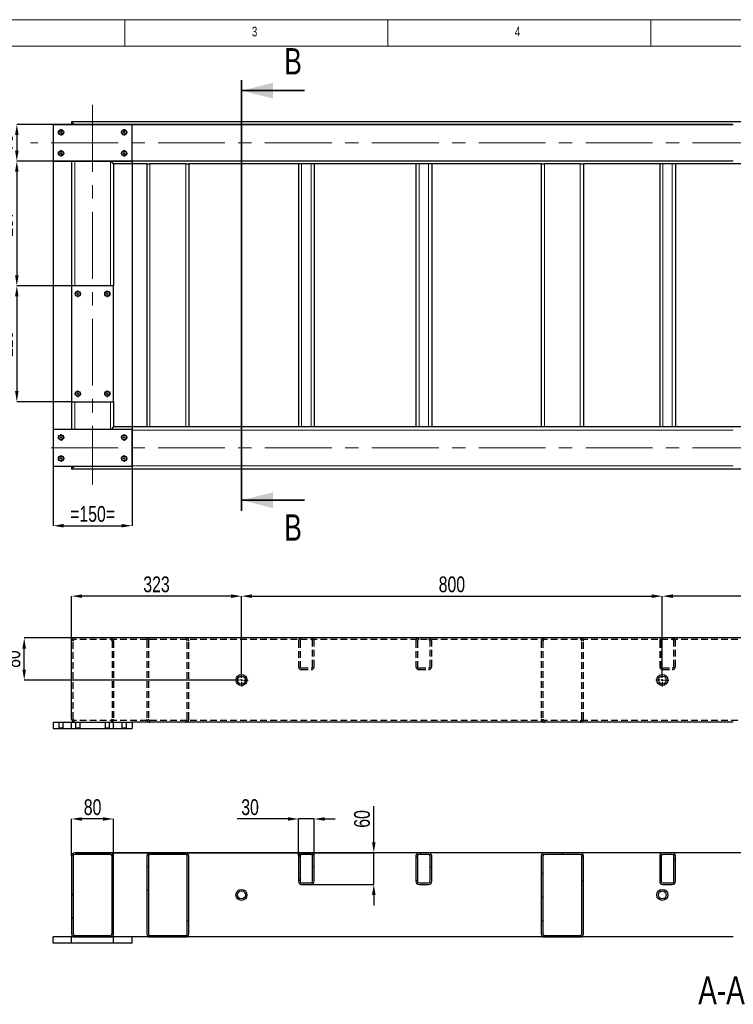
# Model space of a CAD drawing. Header units: millimetres. Extents: x 5 to 589, y 5 to 415.
# Tile 6 of 12: x 77 to 213, y 228 to 415. Entities that reach past the tile are written whole.
import ezdxf

# ---------------------------------------------------------------- set-up
doc = ezdxf.new("R2010")
doc.units = ezdxf.units.MM
doc.header["$PDSIZE"] = -1
doc.linetypes.add('CENTERX2', pattern=[20.32, 12.7, -2.54, 2.54, -2.54])
doc.linetypes.add('HIDDEN', pattern=[1.905, 1.27, -0.635])
for name, color, linetype in [('COTES', 1, 'Continuous'), ('NOTES', 6, 'Continuous'), ('TRAIT-FINS', 9, 'Continuous'), ('TRAIT-MIXTES', 3, 'CENTERX2'), ('TRAIT-TIRET', 2, 'HIDDEN')]:
    doc.layers.add(name, color=color, linetype=linetype)
doc.layers.add('TRAIT-FORT', color=4, linetype='Continuous', lineweight=25)
doc.styles.add('SLDTEXTSTYLE0', font='TXT', dxfattribs={"width": 0.75})
doc.dimstyles.new('SLDDIMSTYLE0', dxfattribs={"dimtxt": 3, "dimasz": 2, "dimexe": 0, "dimexo": 0.0625, "dimgap": 0.75, "dimtad": 1, "dimdec": 0, "dimlfac": 10, "dimrnd": 1e-09, "dimzin": 12, "dimdsep": 46, "dimtxsty": 'SLDTEXTSTYLE0', "dimsah": 1, "dimcen": 0.09, "dimadec": 0, "dimazin": 3, "dimtfac": 1, "dimtdec": 0, "dimtofl": 0, "dimtmove": 0, "dimatfit": 3, "dimfxl": 1, "dimfrac": 2, "dimtolj": 1, "dimtzin": 12, "dimarcsym": 0})
doc.dimstyles.new('SLDDIMSTYLE1', dxfattribs={"dimtxt": 3, "dimasz": 2, "dimexe": 0, "dimexo": 0.0625, "dimgap": 0.75, "dimtad": 1, "dimdec": 0, "dimlfac": 10, "dimrnd": 1e-09, "dimzin": 12, "dimdsep": 46, "dimtxsty": 'SLDTEXTSTYLE0', "dimsah": 1, "dimcen": 0.09, "dimadec": 0, "dimazin": 3, "dimtfac": 1, "dimtdec": 0, "dimtmove": 0, "dimatfit": 0, "dimfxl": 1, "dimfrac": 2, "dimtolj": 1, "dimtzin": 12, "dimarcsym": 0})
pattern_1 = [(45, (0, 0), (-13.4704, 13.4704), []), (45, (4.49, 2e-323), (-13.4704, 13.4704), []), (45, (8.98, 4e-323), (-13.4704, 13.4704), []), (45, (13.47, 6e-323), (-13.4704, 13.4704), [])]

# ---------------------------------------------------------------- blocks, each defined once
blk = doc.blocks.new('_D_38')
at = {"layer": 'COTES', "color": 0, "lineweight": -2, "transparency": 16777216}
for p, q in [((128.03, 263.09), (118.4, 263.09)), ((130.03, 256.13), (130.03, 263.09)), ((133.03, 263.09), (130.03, 263.09)), ((133.03, 256.13), (133.03, 263.09)), ((135.03, 263.09), (137.03, 263.09))]:
    blk.add_line(p, q, dxfattribs=at)
at = {"layer": 'COTES', "color": 0, "transparency": 16777216}
for points in [[(128.03, 263.42), (128.03, 262.76), (130.03, 263.09)], [(135.03, 263.42), (135.03, 262.76), (133.03, 263.09)]]:
    blk.add_solid(points, dxfattribs=at)
at = {"layer": 'Defpoints', "color": 0, "transparency": 16777216}
for p in [(130.03, 263.09), (130.03, 256.06), (133.03, 256.06)]:
    blk.add_point(p, dxfattribs=at)
at = {"layer": 'COTES', "color": 0, "transparency": 16777216, "insert": (120.83, 266.84), "char_height": 3, "attachment_point": 2, "style": 'SLDTEXTSTYLE0'}
blk.add_mtext('\\A1;30', dxfattribs=at)
blk = doc.blocks.new('_D_39')
at = {"layer": 'COTES', "color": 0, "lineweight": -2, "transparency": 16777216}
for p, q in [((144.35, 258.66), (144.35, 265.54)), ((87.56, 256.66), (144.35, 256.66)), ((144.35, 250.66), (144.35, 256.66)), ((132.49, 250.66), (144.35, 250.66)), ((144.35, 248.66), (144.35, 246.66))]:
    blk.add_line(p, q, dxfattribs=at)
at = {"layer": 'COTES', "color": 0, "transparency": 16777216}
for points in [[(144.02, 258.66), (144.69, 258.66), (144.35, 256.66)], [(144.02, 248.66), (144.69, 248.66), (144.35, 250.66)]]:
    blk.add_solid(points, dxfattribs=at)
at = {"layer": 'Defpoints', "color": 0, "transparency": 16777216}
for p in [(87.5, 256.66), (132.43, 250.66), (144.35, 250.66)]:
    blk.add_point(p, dxfattribs=at)
at = {"layer": 'COTES', "color": 0, "transparency": 16777216, "insert": (140.6, 263.1), "char_height": 3, "attachment_point": 2, "rotation": 90, "style": 'SLDTEXTSTYLE0'}
blk.add_mtext('\\A1;60', dxfattribs=at)
blk = doc.blocks.new('_D_40')
at = {"layer": 'COTES', "color": 0, "lineweight": -2, "transparency": 16777216}
for p, q in [((86.9, 256.13), (86.9, 263.09)), ((92.9, 263.09), (88.9, 263.09)), ((94.9, 256.13), (94.9, 263.09))]:
    blk.add_line(p, q, dxfattribs=at)
at = {"layer": 'COTES', "color": 0, "transparency": 16777216}
for points in [[(88.9, 263.42), (88.9, 262.76), (86.9, 263.09)], [(92.9, 263.42), (92.9, 262.76), (94.9, 263.09)]]:
    blk.add_solid(points, dxfattribs=at)
at = {"layer": 'Defpoints', "color": 0, "transparency": 16777216}
for p in [(86.9, 263.09), (86.9, 256.06), (94.9, 256.06)]:
    blk.add_point(p, dxfattribs=at)
at = {"layer": 'COTES', "color": 0, "transparency": 16777216, "insert": (90.9, 266.84), "char_height": 3, "attachment_point": 2, "style": 'SLDTEXTSTYLE0'}
blk.add_mtext('\\A1;80', dxfattribs=at)
blk = doc.blocks.new('_D_41')
at = {"layer": 'COTES', "color": 0, "lineweight": -2, "transparency": 16777216}
for p, q in [((86.9, 296.95), (86.9, 305.44)), ((117.2, 305.44), (88.9, 305.44)), ((119.2, 290.8), (119.2, 305.44))]:
    blk.add_line(p, q, dxfattribs=at)
at = {"layer": 'COTES', "color": 0, "transparency": 16777216}
for points in [[(88.9, 305.77), (88.9, 305.1), (86.9, 305.44)], [(117.2, 305.77), (117.2, 305.1), (119.2, 305.44)]]:
    blk.add_solid(points, dxfattribs=at)
at = {"layer": 'Defpoints', "color": 0, "transparency": 16777216}
for p in [(86.9, 305.44), (86.9, 296.89), (119.2, 290.74)]:
    blk.add_point(p, dxfattribs=at)
at = {"layer": 'COTES', "color": 0, "transparency": 16777216, "insert": (103.05, 309.19), "char_height": 3, "attachment_point": 2, "style": 'SLDTEXTSTYLE0'}
blk.add_mtext('\\A1;323', dxfattribs=at)
blk = doc.blocks.new('_D_42')
at = {"layer": 'COTES', "color": 0, "lineweight": -2, "transparency": 16777216}
for p, q in [((87.43, 297.49), (77.9, 297.49)), ((77.9, 291.49), (77.9, 295.49)), ((117.88, 289.49), (77.9, 289.49))]:
    blk.add_line(p, q, dxfattribs=at)
at = {"layer": 'COTES', "color": 0, "transparency": 16777216}
for points in [[(77.56, 295.49), (78.23, 295.49), (77.9, 297.49)], [(77.56, 291.49), (78.23, 291.49), (77.9, 289.49)]]:
    blk.add_solid(points, dxfattribs=at)
at = {"layer": 'Defpoints', "color": 0, "transparency": 16777216}
for p in [(77.9, 297.49), (87.5, 297.49), (117.95, 289.49)]:
    blk.add_point(p, dxfattribs=at)
at = {"layer": 'COTES', "color": 0, "transparency": 16777216, "insert": (74.15, 293.49), "char_height": 3, "attachment_point": 2, "rotation": 90, "style": 'SLDTEXTSTYLE0'}
blk.add_mtext('\\A1;80', dxfattribs=at)
blk = doc.blocks.new('_D_43')
at = {"layer": 'COTES', "color": 0, "lineweight": -2, "transparency": 16777216}
for p, q in [((119.2, 290.8), (119.2, 305.44)), ((121.2, 305.44), (197.2, 305.44)), ((199.2, 290.8), (199.2, 305.44))]:
    blk.add_line(p, q, dxfattribs=at)
at = {"layer": 'COTES', "color": 0, "transparency": 16777216}
for points in [[(121.2, 305.77), (121.2, 305.1), (119.2, 305.44)], [(197.2, 305.77), (197.2, 305.1), (199.2, 305.44)]]:
    blk.add_solid(points, dxfattribs=at)
at = {"layer": 'Defpoints', "color": 0, "transparency": 16777216}
for p in [(199.2, 305.44), (119.2, 290.74), (199.2, 290.74)]:
    blk.add_point(p, dxfattribs=at)
at = {"layer": 'COTES', "color": 0, "transparency": 16777216, "insert": (159.2, 309.19), "char_height": 3, "attachment_point": 2, "style": 'SLDTEXTSTYLE0'}
blk.add_mtext('\\A1;800', dxfattribs=at)
blk = doc.blocks.new('_D_44')
at = {"layer": 'COTES', "color": 0, "lineweight": -2, "transparency": 16777216}
for p, q in [((199.2, 290.8), (199.2, 305.44)), ((267.2, 305.44), (201.2, 305.44)), ((269.2, 290.8), (269.2, 305.44))]:
    blk.add_line(p, q, dxfattribs=at)
at = {"layer": 'COTES', "color": 0, "transparency": 16777216}
for points in [[(201.2, 305.77), (201.2, 305.1), (199.2, 305.44)], [(267.2, 305.77), (267.2, 305.1), (269.2, 305.44)]]:
    blk.add_solid(points, dxfattribs=at)
at = {"layer": 'Defpoints', "color": 0, "transparency": 16777216}
for p in [(199.2, 305.44), (199.2, 290.74), (269.2, 290.74)]:
    blk.add_point(p, dxfattribs=at)
at = {"layer": 'COTES', "color": 0, "transparency": 16777216, "insert": (234.2, 309.19), "char_height": 3, "attachment_point": 2, "style": 'SLDTEXTSTYLE0'}
blk.add_mtext('\\A1;700', dxfattribs=at)
blk = doc.blocks.new('SW_CENTERMARKSYMBOL_14')
at = {"layer": 'TRAIT-MIXTES', "color": 0}
for p, q in [((-0.4, 0), (-1.25, 0)), ((0, 0), (-0.2, 0)), ((0, 0.4), (0, 1.25)), ((0, 0), (0, 0.2)), ((0, 0), (0, -0.2)), ((0, 0), (0.2, 0)), ((0.4, 0), (1.25, 0)), ((0, -0.4), (0, -1.25))]:
    blk.add_line(p, q, dxfattribs=at)
blk = doc.blocks.new('SW_CENTERMARKSYMBOL_16')
at = {"layer": 'TRAIT-MIXTES', "color": 0}
for p, q in [((-0.4, 0), (-1.25, 0)), ((0, 0), (-0.2, 0)), ((0, 0.4), (0, 1.25)), ((0, 0), (0, 0.2)), ((0, 0), (0, -0.2)), ((0, 0), (0.2, 0)), ((0.4, 0), (1.25, 0)), ((0, -0.4), (0, -1.25))]:
    blk.add_line(p, q, dxfattribs=at)
blk = doc.blocks.new('_D_54')
at = {"layer": 'COTES', "color": 0, "lineweight": -2, "transparency": 16777216}
for p, q in [((83.4, 388.04), (83.4, 318.82)), ((98.4, 388.04), (98.4, 318.82)), ((85.4, 318.82), (96.4, 318.82))]:
    blk.add_line(p, q, dxfattribs=at)
at = {"layer": 'COTES', "color": 0, "transparency": 16777216}
for points in [[(85.4, 319.16), (85.4, 318.49), (83.4, 318.82)], [(96.4, 319.16), (96.4, 318.49), (98.4, 318.82)]]:
    blk.add_solid(points, dxfattribs=at)
at = {"layer": 'Defpoints', "color": 0, "transparency": 16777216}
for p in [(83.4, 388.1), (98.4, 388.1), (98.4, 318.82)]:
    blk.add_point(p, dxfattribs=at)
at = {"layer": 'COTES', "color": 0, "transparency": 16777216, "insert": (90.9, 322.57), "char_height": 3, "attachment_point": 2, "style": 'SLDTEXTSTYLE0'}
blk.add_mtext('\\A1;=150=', dxfattribs=at)
blk = doc.blocks.new('_D_55')
at = {"layer": 'COTES', "color": 0, "lineweight": -2, "transparency": 16777216}
for p, q in [((212.63, 395.1), (76.49, 395.1)), ((76.49, 393.1), (76.49, 390.1)), ((212.63, 388.1), (76.49, 388.1))]:
    blk.add_line(p, q, dxfattribs=at)
at = {"layer": 'COTES', "color": 0, "transparency": 16777216}
for points in [[(76.16, 393.1), (76.83, 393.1), (76.49, 395.1)], [(76.16, 390.1), (76.83, 390.1), (76.49, 388.1)]]:
    blk.add_solid(points, dxfattribs=at)
at = {"layer": 'Defpoints', "color": 0, "transparency": 16777216}
for p in [(212.7, 395.1), (76.49, 388.1), (212.7, 388.1)]:
    blk.add_point(p, dxfattribs=at)
at = {"layer": 'COTES', "color": 0, "transparency": 16777216, "insert": (72.74, 391.6), "char_height": 3, "attachment_point": 2, "rotation": 90, "style": 'SLDTEXTSTYLE0'}
blk.add_mtext('\\A1;=70=', dxfattribs=at)
blk = doc.blocks.new('_D_59')
at = {"layer": 'COTES', "color": 0, "lineweight": -2, "transparency": 16777216}
for p, q in [((86.83, 364.4), (76.49, 364.4)), ((76.49, 362.4), (76.49, 344.4)), ((86.83, 342.4), (76.49, 342.4))]:
    blk.add_line(p, q, dxfattribs=at)
at = {"layer": 'COTES', "color": 0, "transparency": 16777216}
for points in [[(76.16, 362.4), (76.83, 362.4), (76.49, 364.4)], [(76.16, 344.4), (76.83, 344.4), (76.49, 342.4)]]:
    blk.add_solid(points, dxfattribs=at)
at = {"layer": 'Defpoints', "color": 0, "transparency": 16777216}
for p in [(86.9, 364.4), (76.49, 342.4), (86.9, 342.4)]:
    blk.add_point(p, dxfattribs=at)
at = {"layer": 'COTES', "color": 0, "transparency": 16777216, "insert": (72.74, 353.4), "char_height": 3, "attachment_point": 2, "rotation": 90, "style": 'SLDTEXTSTYLE0'}
blk.add_mtext('\\A1;220', dxfattribs=at)
blk = doc.blocks.new('_D_60')
at = {"layer": 'COTES', "color": 0, "lineweight": -2, "transparency": 16777216}
for p, q in [((83.33, 388.1), (76.49, 388.1)), ((76.49, 386.1), (76.49, 366.4)), ((86.83, 364.4), (76.49, 364.4))]:
    blk.add_line(p, q, dxfattribs=at)
at = {"layer": 'COTES', "color": 0, "transparency": 16777216}
for points in [[(76.16, 386.1), (76.83, 386.1), (76.49, 388.1)], [(76.16, 366.4), (76.83, 366.4), (76.49, 364.4)]]:
    blk.add_solid(points, dxfattribs=at)
at = {"layer": 'Defpoints', "color": 0, "transparency": 16777216}
for p in [(83.4, 388.1), (76.49, 364.4), (86.9, 364.4)]:
    blk.add_point(p, dxfattribs=at)
at = {"layer": 'COTES', "color": 0, "transparency": 16777216, "insert": (72.74, 376.25), "char_height": 3, "attachment_point": 2, "rotation": 90, "style": 'SLDTEXTSTYLE0'}
blk.add_mtext('\\A1;237', dxfattribs=at)
blk = doc.blocks.new('SW_CENTERMARKSYMBOL_33')
at = {"layer": 'TRAIT-MIXTES', "color": 0}
for p, q in [((-0.4, 0), (-0.625, 0)), ((0, 0), (-0.2, 0)), ((0, 0.4), (0, 0.625)), ((0, 0), (0, 0.2)), ((0, 0), (0, -0.2)), ((0, 0), (0.2, 0)), ((0.4, 0), (0.625, 0)), ((0, -0.4), (0, -0.625))]:
    blk.add_line(p, q, dxfattribs=at)
blk = doc.blocks.new('SW_CENTERMARKSYMBOL_34')
at = {"layer": 'TRAIT-MIXTES', "color": 0}
for p, q in [((-0.4, 0), (-0.625, 0)), ((0, 0), (-0.2, 0)), ((0, 0.4), (0, 0.625)), ((0, 0), (0, 0.2)), ((0, 0), (0, -0.2)), ((0, 0), (0.2, 0)), ((0.4, 0), (0.625, 0)), ((0, -0.4), (0, -0.625))]:
    blk.add_line(p, q, dxfattribs=at)
blk = doc.blocks.new('SW_CENTERMARKSYMBOL_35')
at = {"layer": 'TRAIT-MIXTES', "color": 0}
for p, q in [((-0.4, 0), (-0.625, 0)), ((0, 0), (-0.2, 0)), ((0, 0.4), (0, 0.625)), ((0, 0), (0, 0.2)), ((0, 0), (0, -0.2)), ((0, 0), (0.2, 0)), ((0.4, 0), (0.625, 0)), ((0, -0.4), (0, -0.625))]:
    blk.add_line(p, q, dxfattribs=at)
blk = doc.blocks.new('SW_CENTERMARKSYMBOL_36')
at = {"layer": 'TRAIT-MIXTES', "color": 0}
for p, q in [((-0.4, 0), (-0.625, 0)), ((0, 0), (-0.2, 0)), ((0, 0.4), (0, 0.625)), ((0, 0), (0, 0.2)), ((0, 0), (0, -0.2)), ((0, 0), (0.2, 0)), ((0.4, 0), (0.625, 0)), ((0, -0.4), (0, -0.625))]:
    blk.add_line(p, q, dxfattribs=at)
blk = doc.blocks.new('SW_CENTERMARKSYMBOL_41')
at = {"layer": 'TRAIT-MIXTES', "color": 0}
for p, q in [((-0.4, 0), (-0.625, 0)), ((0, 0), (-0.2, 0)), ((0, 0.4), (0, 0.625)), ((0, 0), (0, 0.2)), ((0, 0), (0, -0.2)), ((0, 0), (0.2, 0)), ((0.4, 0), (0.625, 0)), ((0, -0.4), (0, -0.625))]:
    blk.add_line(p, q, dxfattribs=at)
blk = doc.blocks.new('SW_CENTERMARKSYMBOL_42')
at = {"layer": 'TRAIT-MIXTES', "color": 0}
for p, q in [((-0.4, 0), (-0.625, 0)), ((0, 0), (-0.2, 0)), ((0, 0.4), (0, 0.625)), ((0, 0), (0, 0.2)), ((0, 0), (0, -0.2)), ((0, 0), (0.2, 0)), ((0.4, 0), (0.625, 0)), ((0, -0.4), (0, -0.625))]:
    blk.add_line(p, q, dxfattribs=at)
blk = doc.blocks.new('SW_CENTERMARKSYMBOL_43')
at = {"layer": 'TRAIT-MIXTES', "color": 0}
for p, q in [((-0.4, 0), (-0.625, 0)), ((0, 0), (-0.2, 0)), ((0, 0.4), (0, 0.625)), ((0, 0), (0, 0.2)), ((0, 0), (0, -0.2)), ((0, 0), (0.2, 0)), ((0.4, 0), (0.625, 0)), ((0, -0.4), (0, -0.625))]:
    blk.add_line(p, q, dxfattribs=at)
blk = doc.blocks.new('SW_CENTERMARKSYMBOL_44')
at = {"layer": 'TRAIT-MIXTES', "color": 0}
for p, q in [((-0.4, 0), (-0.625, 0)), ((0, 0), (-0.2, 0)), ((0, 0.4), (0, 0.625)), ((0, 0), (0, 0.2)), ((0, 0), (0, -0.2)), ((0, 0), (0.2, 0)), ((0.4, 0), (0.625, 0)), ((0, -0.4), (0, -0.625))]:
    blk.add_line(p, q, dxfattribs=at)
blk = doc.blocks.new('SW_CENTERMARKSYMBOL_50')
at = {"layer": 'TRAIT-MIXTES', "color": 0}
for p, q in [((-0.4, 0), (-0.625, 0)), ((0, 0), (-0.2, 0)), ((0, 0.4), (0, 0.625)), ((0, 0), (0, 0.2)), ((0, 0), (0, -0.2)), ((0, 0), (0.2, 0)), ((0.4, 0), (0.625, 0)), ((0, -0.4), (0, -0.625))]:
    blk.add_line(p, q, dxfattribs=at)
blk = doc.blocks.new('SW_CENTERMARKSYMBOL_51')
at = {"layer": 'TRAIT-MIXTES', "color": 0}
for p, q in [((-0.4, 0), (-0.625, 0)), ((0, 0), (-0.2, 0)), ((0, 0.4), (0, 0.625)), ((0, 0), (0, 0.2)), ((0, 0), (0, -0.2)), ((0, 0), (0.2, 0)), ((0.4, 0), (0.625, 0)), ((0, -0.4), (0, -0.625))]:
    blk.add_line(p, q, dxfattribs=at)
blk = doc.blocks.new('SW_CENTERMARKSYMBOL_52')
at = {"layer": 'TRAIT-MIXTES', "color": 0}
for p, q in [((-0.4, 0), (-0.625, 0)), ((0, 0), (-0.2, 0)), ((0, 0.4), (0, 0.625)), ((0, 0), (0, 0.2)), ((0, 0), (0, -0.2)), ((0, 0), (0.2, 0)), ((0.4, 0), (0.625, 0)), ((0, -0.4), (0, -0.625))]:
    blk.add_line(p, q, dxfattribs=at)
blk = doc.blocks.new('SW_CENTERMARKSYMBOL_53')
at = {"layer": 'TRAIT-MIXTES', "color": 0}
for p, q in [((-0.4, 0), (-0.625, 0)), ((0, 0), (-0.2, 0)), ((0, 0.4), (0, 0.625)), ((0, 0), (0, 0.2)), ((0, 0), (0, -0.2)), ((0, 0), (0.2, 0)), ((0.4, 0), (0.625, 0)), ((0, -0.4), (0, -0.625))]:
    blk.add_line(p, q, dxfattribs=at)

msp = doc.modelspace()

# ---------------------------------------------------------------- hatches: boundary and pattern name
at = {"layer": 'TRAIT-FINS'}
h = msp.add_hatch(dxfattribs=at)
h.set_pattern_fill('DIN 201 ACIER ET FONTE', color=256, style=0, pattern_type=2)
h.set_pattern_definition(pattern_1)
edge = h.paths.add_edge_path(flags=0)
edge.add_line((86.9, 256.06), (86.9, 241.26))
edge.add_arc((87.5, 241.26), 0.6, 180, 270)
edge.add_line((87.5, 240.66), (94.3, 240.66))
edge.add_arc((94.3, 241.26), 0.6, 270, 360)
edge.add_line((94.9, 241.26), (94.9, 256.06))
edge.add_arc((94.3, 256.06), 0.6, 0, 90)
edge.add_line((94.3, 256.66), (87.5, 256.66))
edge.add_arc((87.5, 256.06), 0.6, 90, 180)
edge = h.paths.add_edge_path(flags=0)
edge.add_arc((87.5, 241.26), 0.3, 180, 270, ccw=False)
edge.add_line((87.2, 241.26), (87.2, 256.06))
edge.add_arc((87.5, 256.06), 0.3, 90, 180, ccw=False)
edge.add_line((87.5, 256.36), (94.3, 256.36))
edge.add_arc((94.3, 256.06), 0.3, 0, 90, ccw=False)
edge.add_line((94.6, 256.06), (94.6, 241.26))
edge.add_arc((94.3, 241.26), 0.3, 270, 360, ccw=False)
edge.add_line((94.3, 240.96), (87.5, 240.96))
h = msp.add_hatch(dxfattribs=at)
h.set_pattern_fill('DIN 201 ACIER ET FONTE', color=256, style=0, pattern_type=2)
h.set_pattern_definition(pattern_1)
edge = h.paths.add_edge_path(flags=0)
edge.add_arc((101.8, 256.06), 0.6, 90, 180)
edge.add_line((101.2, 256.06), (101.2, 241.26))
edge.add_arc((101.8, 241.26), 0.6, 180, 270)
edge.add_line((101.8, 240.66), (108.6, 240.66))
edge.add_arc((108.6, 241.26), 0.6, 270, 360)
edge.add_line((109.2, 241.26), (109.2, 256.06))
edge.add_arc((108.6, 256.06), 0.6, 0, 90)
edge.add_line((108.6, 256.66), (101.8, 256.66))
edge = h.paths.add_edge_path(flags=0)
edge.add_line((108.6, 240.96), (101.8, 240.96))
edge.add_arc((101.8, 241.26), 0.3, 180, 270, ccw=False)
edge.add_line((101.5, 241.26), (101.5, 256.06))
edge.add_arc((101.8, 256.06), 0.3, 90, 180, ccw=False)
edge.add_line((101.8, 256.36), (108.6, 256.36))
edge.add_arc((108.6, 256.06), 0.3, 0, 90, ccw=False)
edge.add_line((108.9, 256.06), (108.9, 241.26))
edge.add_arc((108.6, 241.26), 0.3, 270, 360, ccw=False)
h = msp.add_hatch(dxfattribs=at)
h.set_pattern_fill('DIN 201 ACIER ET FONTE', color=256, style=0, pattern_type=2)
h.set_pattern_definition(pattern_1)
edge = h.paths.add_edge_path(flags=0)
edge.add_line((133.03, 251.26), (133.03, 256.06))
edge.add_arc((132.43, 256.06), 0.6, 0, 90)
edge.add_line((132.43, 256.66), (130.63, 256.66))
edge.add_arc((130.63, 256.06), 0.6, 90, 180)
edge.add_line((130.03, 256.06), (130.03, 251.26))
edge.add_arc((130.63, 251.26), 0.6, 180, 270)
edge.add_line((130.63, 250.66), (132.43, 250.66))
edge.add_arc((132.43, 251.26), 0.6, 270, 360)
edge = h.paths.add_edge_path(flags=0)
edge.add_arc((132.43, 256.06), 0.3, 0, 90, ccw=False)
edge.add_line((132.73, 256.06), (132.73, 251.26))
edge.add_arc((132.43, 251.26), 0.3, 270, 360, ccw=False)
edge.add_line((132.43, 250.96), (130.63, 250.96))
edge.add_arc((130.63, 251.26), 0.3, 180, 270, ccw=False)
edge.add_line((130.33, 251.26), (130.33, 256.06))
edge.add_arc((130.63, 256.06), 0.3, 90, 180, ccw=False)
edge.add_line((130.63, 256.36), (132.43, 256.36))
h = msp.add_hatch(dxfattribs=at)
h.set_pattern_fill('DIN 201 ACIER ET FONTE', color=256, style=0, pattern_type=2)
h.set_pattern_definition(pattern_1)
edge = h.paths.add_edge_path(flags=0)
edge.add_line((155.36, 251.26), (155.36, 256.06))
edge.add_arc((154.76, 256.06), 0.6, 0, 90)
edge.add_line((154.76, 256.66), (152.96, 256.66))
edge.add_arc((152.96, 256.06), 0.6, 90, 180)
edge.add_line((152.36, 256.06), (152.36, 251.26))
edge.add_arc((152.96, 251.26), 0.6, 180, 270)
edge.add_line((152.96, 250.66), (154.76, 250.66))
edge.add_arc((154.76, 251.26), 0.6, 270, 360)
edge = h.paths.add_edge_path(flags=0)
edge.add_arc((154.76, 256.06), 0.3, 0, 90, ccw=False)
edge.add_line((155.06, 256.06), (155.06, 251.26))
edge.add_arc((154.76, 251.26), 0.3, 270, 360, ccw=False)
edge.add_line((154.76, 250.96), (152.96, 250.96))
edge.add_arc((152.96, 251.26), 0.3, 180, 270, ccw=False)
edge.add_line((152.66, 251.26), (152.66, 256.06))
edge.add_arc((152.96, 256.06), 0.3, 90, 180, ccw=False)
edge.add_line((152.96, 256.36), (154.76, 256.36))
h = msp.add_hatch(dxfattribs=at)
h.set_pattern_fill('DIN 201 ACIER ET FONTE', color=256, style=0, pattern_type=2)
h.set_pattern_definition(pattern_1)
edge = h.paths.add_edge_path(flags=0)
edge.add_arc((176.8, 256.06), 0.6, 90, 180)
edge.add_line((176.2, 256.06), (176.2, 241.26))
edge.add_arc((176.8, 241.26), 0.6, 180, 270)
edge.add_line((176.8, 240.66), (183.6, 240.66))
edge.add_arc((183.6, 241.26), 0.6, 270, 360)
edge.add_line((184.2, 241.26), (184.2, 256.06))
edge.add_arc((183.6, 256.06), 0.6, 0, 90)
edge.add_line((183.6, 256.66), (176.8, 256.66))
edge = h.paths.add_edge_path(flags=0)
edge.add_line((183.6, 240.96), (176.8, 240.96))
edge.add_arc((176.8, 241.26), 0.3, 180, 270, ccw=False)
edge.add_line((176.5, 241.26), (176.5, 256.06))
edge.add_arc((176.8, 256.06), 0.3, 90, 180, ccw=False)
edge.add_line((176.8, 256.36), (183.6, 256.36))
edge.add_arc((183.6, 256.06), 0.3, 0, 90, ccw=False)
edge.add_line((183.9, 256.06), (183.9, 241.26))
edge.add_arc((183.6, 241.26), 0.3, 270, 360, ccw=False)
h = msp.add_hatch(dxfattribs=at)
h.set_pattern_fill('DIN 201 ACIER ET FONTE', color=256, style=0, pattern_type=2)
h.set_pattern_definition(pattern_1)
edge = h.paths.add_edge_path(flags=0)
edge.add_line((201.7, 251.26), (201.7, 256.06))
edge.add_arc((201.1, 256.06), 0.6, 0, 90)
edge.add_line((201.1, 256.66), (199.3, 256.66))
edge.add_arc((199.3, 256.06), 0.6, 90, 180)
edge.add_line((198.7, 256.06), (198.7, 251.26))
edge.add_arc((199.3, 251.26), 0.6, 180, 270)
edge.add_line((199.3, 250.66), (201.1, 250.66))
edge.add_arc((201.1, 251.26), 0.6, 270, 360)
edge = h.paths.add_edge_path(flags=0)
edge.add_arc((201.1, 256.06), 0.3, 0, 90, ccw=False)
edge.add_line((201.4, 256.06), (201.4, 251.26))
edge.add_arc((201.1, 251.26), 0.3, 270, 360, ccw=False)
edge.add_line((201.1, 250.96), (199.3, 250.96))
edge.add_arc((199.3, 251.26), 0.3, 180, 270, ccw=False)
edge.add_line((199, 251.26), (199, 256.06))
edge.add_arc((199.3, 256.06), 0.3, 90, 180, ccw=False)
edge.add_line((199.3, 256.36), (201.1, 256.36))

# ---------------------------------------------------------------- linework, layer by layer
at = {"lineweight": 18}
for p, q in [((589, 415), (5, 415)), ((97, 415), (97, 410)), ((147, 410), (147, 415)), ((197, 415), (197, 410)), ((584, 410), (10, 410))]:
    msp.add_line(p, q, dxfattribs=at)
at = {"lineweight": 35}
for p, q in [((119.2, 403.52), (119.2, 321.68)), ((131.2, 401.52), (119.2, 401.52)), ((131.2, 323.68), (119.2, 323.68))]:
    msp.add_line(p, q, dxfattribs=at)
for points in [[(119.2, 401.52), (125.2, 400.02), (125.2, 403.02)], [(119.2, 323.68), (125.2, 322.18), (125.2, 325.18)]]:
    msp.add_solid(points, dxfattribs=at)
at = {"layer": 'TRAIT-FINS', "lineweight": 18}
for p, q in [((212.7, 395), (98.4, 395)), ((87.5, 388.1), (87.5, 364.4)), ((94.3, 388.1), (94.3, 364.4)), ((212.7, 388.2), (98.4, 388.2)), ((101.8, 387.6), (101.8, 337.6)), ((108.6, 387.6), (108.6, 337.6)), ((130.63, 387.6), (130.63, 337.6)), ((132.43, 387.6), (132.43, 337.6)), ((152.96, 387.6), (152.96, 337.6)), ((154.76, 387.6), (154.76, 337.6)), ((176.8, 387.6), (176.8, 337.6)), ((183.6, 387.6), (183.6, 337.6)), ((199.3, 387.6), (199.3, 337.6)), ((201.1, 387.6), (201.1, 337.6)), ((87.5, 342.4), (87.5, 337.1)), ((94.3, 342.4), (94.3, 337.1)), ((212.7, 337), (98.4, 337)), ((212.7, 330.2), (98.4, 330.2))]:
    msp.add_line(p, q, dxfattribs=at)
at = {"layer": 'TRAIT-FORT', "lineweight": 25}
for p, q in [((83.4, 395.1), (98.4, 395.1)), ((83.4, 395.1), (83.4, 388.1)), ((334.2, 395.6), (86.9, 395.6)), ((87.4, 395.1), (86.9, 395.6)), ((86.9, 395.6), (86.9, 395.1)), ((87.4, 395.1), (86.9, 395.6)), ((98.4, 388.1), (98.4, 395.1)), ((83.4, 388.1), (98.4, 388.1)), ((86.9, 388.1), (86.9, 364.4)), ((94.9, 387.6), (94.4, 388.1)), ((94.9, 387.6), (94.4, 388.1)), ((101.2, 387.6), (94.9, 387.6)), ((94.9, 387.6), (94.9, 364.4)), ((101.2, 387.6), (101.2, 337.6)), ((101.2, 387.6), (101.8, 387.6)), ((108.6, 387.6), (101.8, 387.6)), ((108.6, 387.6), (109.2, 387.6)), ((176.2, 387.6), (109.2, 387.6)), ((109.2, 387.6), (109.2, 337.6)), ((130.03, 387.6), (130.03, 337.6)), ((133.03, 387.6), (133.03, 337.6)), ((152.36, 387.6), (152.36, 337.6)), ((155.36, 387.6), (155.36, 337.6)), ((176.2, 387.6), (176.2, 337.6)), ((176.2, 387.6), (176.8, 387.6)), ((183.6, 387.6), (176.8, 387.6)), ((183.6, 387.6), (184.2, 387.6)), ((216.2, 387.6), (184.2, 387.6)), ((184.2, 387.6), (184.2, 337.6)), ((198.7, 387.6), (198.7, 337.6)), ((201.7, 387.6), (201.7, 337.6)), ((94.9, 364.4), (86.9, 364.4)), ((86.9, 364.4), (86.9, 342.4)), ((94.9, 342.4), (94.9, 364.4)), ((86.9, 342.4), (94.9, 342.4)), ((86.9, 342.4), (86.9, 337.1)), ((94.9, 342.4), (94.9, 337.6)), ((98.4, 337.1), (83.4, 337.1)), ((83.4, 337.1), (83.4, 330.1)), ((94.9, 337.6), (94.4, 337.1)), ((101.2, 337.6), (94.9, 337.6)), ((98.4, 330.1), (98.4, 337.1)), ((101.8, 337.6), (101.2, 337.6)), ((108.6, 337.6), (101.8, 337.6)), ((109.2, 337.6), (108.6, 337.6)), ((176.2, 337.6), (109.2, 337.6)), ((176.8, 337.6), (176.2, 337.6)), ((183.6, 337.6), (176.8, 337.6)), ((184.2, 337.6), (183.6, 337.6)), ((216.2, 337.6), (184.2, 337.6)), ((98.4, 330.1), (83.4, 330.1)), ((87.4, 330.1), (86.9, 329.6)), ((86.9, 330.1), (86.9, 329.6)), ((334.2, 329.6), (86.9, 329.6)), ((86.9, 282.09), (86.9, 296.89)), ((333.6, 297.49), (87.5, 297.49)), ((83.4, 281.49), (98.4, 281.49)), ((83.4, 281.49), (83.4, 280.29)), ((98.4, 281.49), (98.4, 280.29)), ((212.7, 281.49), (98.4, 281.49)), ((83.4, 280.29), (98.4, 280.29)), ((94.3, 256.66), (87.5, 256.66)), ((101.8, 256.66), (94.3, 256.66)), ((108.6, 256.66), (101.8, 256.66)), ((130.63, 256.66), (108.6, 256.66)), ((132.43, 256.66), (130.63, 256.66)), ((152.96, 256.66), (132.43, 256.66)), ((154.76, 256.66), (152.96, 256.66)), ((176.8, 256.66), (154.76, 256.66)), ((183.6, 256.66), (176.8, 256.66)), ((199.3, 256.66), (183.6, 256.66)), ((201.1, 256.66), (199.3, 256.66)), ((216.8, 256.66), (201.1, 256.66)), ((86.9, 256.06), (86.9, 241.26)), ((87.2, 256.06), (87.2, 241.26)), ((94.3, 256.36), (87.5, 256.36)), ((94.6, 241.26), (94.6, 256.06)), ((94.9, 241.26), (94.9, 256.06)), ((101.2, 256.06), (101.2, 241.26)), ((101.5, 256.06), (101.5, 241.26)), ((108.6, 256.36), (101.8, 256.36)), ((108.9, 241.26), (108.9, 256.06)), ((109.2, 241.26), (109.2, 256.06)), ((130.03, 256.06), (130.03, 251.26)), ((130.33, 256.06), (130.33, 251.26)), ((132.43, 256.36), (130.63, 256.36)), ((132.73, 251.26), (132.73, 256.06)), ((133.03, 251.26), (133.03, 256.06)), ((152.36, 256.06), (152.36, 251.26)), ((152.66, 256.06), (152.66, 251.26)), ((154.76, 256.36), (152.96, 256.36)), ((155.06, 251.26), (155.06, 256.06)), ((155.36, 251.26), (155.36, 256.06)), ((176.2, 256.06), (176.2, 241.26)), ((176.5, 256.06), (176.5, 241.26)), ((183.6, 256.36), (176.8, 256.36)), ((183.9, 241.26), (183.9, 256.06)), ((184.2, 241.26), (184.2, 256.06)), ((198.7, 256.06), (198.7, 251.26)), ((199, 256.06), (199, 251.26)), ((201.1, 256.36), (199.3, 256.36)), ((201.4, 251.26), (201.4, 256.06)), ((201.7, 251.26), (201.7, 256.06)), ((130.63, 250.96), (132.43, 250.96)), ((152.96, 250.96), (154.76, 250.96)), ((199.3, 250.96), (201.1, 250.96)), ((130.63, 250.66), (132.43, 250.66)), ((152.96, 250.66), (154.76, 250.66)), ((199.3, 250.66), (201.1, 250.66)), ((86.9, 240.66), (83.4, 240.66)), ((83.4, 239.46), (83.4, 240.66)), ((87.5, 240.66), (86.9, 240.66)), ((86.9, 239.46), (86.9, 240.66)), ((87.5, 240.96), (94.3, 240.96)), ((87.5, 240.66), (94.3, 240.66)), ((94.9, 240.66), (94.3, 240.66)), ((94.9, 239.46), (94.9, 240.66)), ((98.4, 240.66), (94.9, 240.66)), ((98.4, 239.46), (98.4, 240.66)), ((101.8, 240.66), (98.4, 240.66)), ((101.8, 240.96), (108.6, 240.96)), ((101.8, 240.66), (108.6, 240.66)), ((176.8, 240.66), (108.6, 240.66)), ((176.8, 240.96), (183.6, 240.96)), ((176.8, 240.66), (183.6, 240.66)), ((212.7, 240.66), (183.6, 240.66)), ((86.9, 239.46), (83.4, 239.46)), ((94.9, 239.46), (86.9, 239.46)), ((98.4, 239.46), (94.9, 239.46))]:
    msp.add_line(p, q, dxfattribs=at)
for centre, radius in [((84.9, 393.6), 0.503), ((84.9, 393.6), 0.425), ((96.9, 393.6), 0.503), ((96.9, 393.6), 0.425), ((84.9, 389.6), 0.503), ((84.9, 389.6), 0.425), ((96.9, 389.6), 0.503), ((96.9, 389.6), 0.425), ((88.1, 362.9), 0.503), ((88.1, 362.9), 0.425), ((93.7, 362.9), 0.503), ((93.7, 362.9), 0.425), ((88.1, 343.9), 0.503), ((93.7, 343.9), 0.503), ((88.1, 343.9), 0.425), ((93.7, 343.9), 0.425), ((84.9, 335.6), 0.503), ((84.9, 335.6), 0.425), ((96.9, 335.6), 0.503), ((96.9, 335.6), 0.425), ((84.9, 331.6), 0.503), ((84.9, 331.6), 0.425), ((96.9, 331.6), 0.503), ((96.9, 331.6), 0.425), ((119.2, 289.49), 1.05), ((119.2, 289.49), 0.75), ((199.2, 289.49), 1.05), ((199.2, 289.49), 0.75), ((119.2, 248.66), 1.05), ((119.2, 248.66), 0.75), ((199.2, 248.66), 1.05), ((199.2, 248.66), 0.75)]:
    msp.add_circle(centre, radius, dxfattribs=at)
for centre, radius, start, end in [((87.5, 296.89), 0.6, 90, 180), ((87.5, 282.09), 0.6, 180, 270), ((87.5, 256.06), 0.6, 90, 180), ((94.3, 256.06), 0.6, 0, 90), ((101.8, 256.06), 0.6, 90, 180), ((108.6, 256.06), 0.6, 0, 90), ((130.63, 256.06), 0.6, 90, 180), ((132.43, 256.06), 0.6, 0, 90), ((152.96, 256.06), 0.6, 90, 180), ((154.76, 256.06), 0.6, 0, 90), ((176.8, 256.06), 0.6, 90, 180), ((183.6, 256.06), 0.6, 0, 90), ((199.3, 256.06), 0.6, 90, 180), ((201.1, 256.06), 0.6, 0, 90), ((87.5, 256.06), 0.3, 90, 180), ((94.3, 256.06), 0.3, 0, 90), ((101.8, 256.06), 0.3, 90, 180), ((108.6, 256.06), 0.3, 0, 90), ((130.63, 256.06), 0.3, 90, 180), ((132.43, 256.06), 0.3, 0, 90), ((152.96, 256.06), 0.3, 90, 180), ((154.76, 256.06), 0.3, 0, 90), ((176.8, 256.06), 0.3, 90, 180), ((183.6, 256.06), 0.3, 0, 90), ((199.3, 256.06), 0.3, 90, 180), ((201.1, 256.06), 0.3, 0, 90), ((130.63, 251.26), 0.6, 180, 270), ((130.63, 251.26), 0.3, 180, 270), ((132.43, 251.26), 0.3, 270, 0), ((132.43, 251.26), 0.6, 270, 0), ((152.96, 251.26), 0.6, 180, 270), ((152.96, 251.26), 0.3, 180, 270), ((154.76, 251.26), 0.3, 270, 0), ((154.76, 251.26), 0.6, 270, 0), ((199.3, 251.26), 0.6, 180, 270), ((199.3, 251.26), 0.3, 180, 270), ((201.1, 251.26), 0.3, 270, 0), ((201.1, 251.26), 0.6, 270, 0), ((87.5, 241.26), 0.6, 180, 270), ((87.5, 241.26), 0.3, 180, 270), ((94.3, 241.26), 0.6, 270, 0), ((94.3, 241.26), 0.3, 270, 0), ((101.8, 241.26), 0.6, 180, 270), ((101.8, 241.26), 0.3, 180, 270), ((108.6, 241.26), 0.6, 270, 0), ((108.6, 241.26), 0.3, 270, 0), ((176.8, 241.26), 0.6, 180, 270), ((176.8, 241.26), 0.3, 180, 270), ((183.6, 241.26), 0.6, 270, 0), ((183.6, 241.26), 0.3, 270, 0)]:
    msp.add_arc(centre, radius, start, end, dxfattribs=at)
at = {"layer": 'TRAIT-MIXTES', "lineweight": 18}
for p, q in [((90.9, 398.79), (90.9, 326.68)), ((339.57, 391.6), (79.12, 391.6)), ((339.57, 333.6), (80.89, 333.6))]:
    msp.add_line(p, q, dxfattribs=at)
at = {"layer": 'TRAIT-TIRET'}
for p, q in [((87.2, 282.09), (87.2, 296.89)), ((333.6, 297.19), (87.5, 297.19)), ((94.6, 296.89), (94.6, 282.09)), ((94.9, 296.89), (94.9, 282.09)), ((101.2, 296.89), (101.2, 282.09)), ((101.5, 296.89), (101.5, 282.09)), ((108.9, 282.09), (108.9, 296.89)), ((109.2, 282.09), (109.2, 296.89)), ((130.03, 296.89), (130.03, 292.09)), ((130.33, 296.89), (130.33, 292.09)), ((132.73, 292.09), (132.73, 296.89)), ((133.03, 292.09), (133.03, 296.89)), ((152.36, 296.89), (152.36, 292.09)), ((152.66, 296.89), (152.66, 292.09)), ((155.06, 292.09), (155.06, 296.89)), ((155.36, 292.09), (155.36, 296.89)), ((176.2, 296.89), (176.2, 282.09)), ((176.5, 296.89), (176.5, 282.09)), ((183.9, 282.09), (183.9, 296.89)), ((184.2, 282.09), (184.2, 296.89)), ((198.7, 296.89), (198.7, 292.09)), ((199, 296.89), (199, 292.09)), ((201.4, 292.09), (201.4, 296.89)), ((201.7, 292.09), (201.7, 296.89)), ((130.63, 291.79), (132.43, 291.79)), ((130.63, 291.49), (132.43, 291.49)), ((152.96, 291.79), (154.76, 291.79)), ((152.96, 291.49), (154.76, 291.49)), ((199.3, 291.79), (201.1, 291.79)), ((199.3, 291.49), (201.1, 291.49)), ((84.47, 281.49), (84.47, 280.36)), ((85.32, 280.36), (85.32, 281.49)), ((86.9, 280.29), (86.9, 281.49)), ((333.6, 281.79), (87.5, 281.79)), ((87.67, 281.49), (87.67, 280.36)), ((88.52, 280.36), (88.52, 281.49)), ((93.27, 281.49), (93.27, 280.36)), ((94.12, 280.36), (94.12, 281.49)), ((94.9, 280.29), (94.9, 281.49)), ((96.47, 281.49), (96.47, 280.36)), ((97.32, 280.36), (97.32, 281.49)), ((84.47, 280.36), (84.39, 280.29)), ((85.32, 280.36), (84.47, 280.36)), ((85.4, 280.29), (85.32, 280.36)), ((87.67, 280.36), (87.59, 280.29)), ((88.52, 280.36), (87.67, 280.36)), ((88.6, 280.29), (88.52, 280.36)), ((93.27, 280.36), (93.19, 280.29)), ((94.12, 280.36), (93.27, 280.36)), ((94.2, 280.29), (94.12, 280.36)), ((96.47, 280.36), (96.39, 280.29)), ((97.32, 280.36), (96.47, 280.36)), ((97.4, 280.29), (97.32, 280.36))]:
    msp.add_line(p, q, dxfattribs=at)
for centre, radius, start, end in [((87.5, 296.89), 0.3, 90, 180), ((94.3, 296.89), 0.6, 0, 90), ((94.3, 296.89), 0.3, 0, 90), ((101.8, 296.89), 0.6, 90, 180), ((101.8, 296.89), 0.3, 90, 180), ((108.6, 296.89), 0.6, 0, 90), ((108.6, 296.89), 0.3, 0, 90), ((130.63, 296.89), 0.6, 90, 180), ((130.63, 296.89), 0.3, 90, 180), ((132.43, 296.89), 0.6, 0, 90), ((132.43, 296.89), 0.3, 0, 90), ((152.96, 296.89), 0.6, 90, 180), ((152.96, 296.89), 0.3, 90, 180), ((154.76, 296.89), 0.6, 0, 90), ((154.76, 296.89), 0.3, 0, 90), ((176.8, 296.89), 0.6, 90, 180), ((176.8, 296.89), 0.3, 90, 180), ((183.6, 296.89), 0.6, 0, 90), ((183.6, 296.89), 0.3, 0, 90), ((199.3, 296.89), 0.6, 90, 180), ((199.3, 296.89), 0.3, 90, 180), ((201.1, 296.89), 0.6, 0, 90), ((201.1, 296.89), 0.3, 0, 90), ((130.63, 292.09), 0.6, 180, 270), ((130.63, 292.09), 0.3, 180, 270), ((132.43, 292.09), 0.6, 270, 0), ((132.43, 292.09), 0.3, 270, 0), ((152.96, 292.09), 0.6, 180, 270), ((152.96, 292.09), 0.3, 180, 270), ((154.76, 292.09), 0.6, 270, 0), ((154.76, 292.09), 0.3, 270, 0), ((199.3, 292.09), 0.6, 180, 270), ((199.3, 292.09), 0.3, 180, 270), ((201.1, 292.09), 0.6, 270, 0), ((201.1, 292.09), 0.3, 270, 0), ((87.5, 282.09), 0.3, 180, 270), ((94.3, 282.09), 0.3, 270, 0), ((94.3, 282.09), 0.6, 270, 0), ((101.8, 282.09), 0.6, 180, 270), ((101.8, 282.09), 0.3, 180, 270), ((108.6, 282.09), 0.6, 270, 0), ((108.6, 282.09), 0.3, 270, 0), ((176.8, 282.09), 0.6, 180, 270), ((176.8, 282.09), 0.3, 180, 270), ((183.6, 282.09), 0.6, 270, 0), ((183.6, 282.09), 0.3, 270, 0)]:
    msp.add_arc(centre, radius, start, end, dxfattribs=at)

# ---------------------------------------------------------------- block references
at = {"layer": 'TRAIT-MIXTES'}
for name, p in [('SW_CENTERMARKSYMBOL_36', (84.9, 393.6)), ('SW_CENTERMARKSYMBOL_33', (96.9, 393.6)), ('SW_CENTERMARKSYMBOL_35', (84.9, 389.6)), ('SW_CENTERMARKSYMBOL_34', (96.9, 389.6)), ('SW_CENTERMARKSYMBOL_44', (88.1, 362.9)), ('SW_CENTERMARKSYMBOL_43', (93.7, 362.9)), ('SW_CENTERMARKSYMBOL_42', (88.1, 343.9)), ('SW_CENTERMARKSYMBOL_41', (93.7, 343.9)), ('SW_CENTERMARKSYMBOL_53', (84.9, 335.6)), ('SW_CENTERMARKSYMBOL_50', (96.9, 335.6)), ('SW_CENTERMARKSYMBOL_52', (84.9, 331.6)), ('SW_CENTERMARKSYMBOL_51', (96.9, 331.6)), ('SW_CENTERMARKSYMBOL_14', (119.2, 289.49)), ('SW_CENTERMARKSYMBOL_16', (199.2, 289.49))]:
    msp.add_blockref(name, p, dxfattribs=at)

# ---------------------------------------------------------------- texts
at = {"char_height": 5, "attachment_point": 1, "style": 'SLDTEXTSTYLE0'}
for insert in [(127.33, 409.59), (127.33, 320.99)]:
    msp.add_mtext('B', dxfattribs=dict(at, insert=insert))
at = {"layer": 'NOTES', "style": 'SLDTEXTSTYLE0'}
for s, insert, char_height, attachment_point in [('3', (121.17, 413.67), 1.85, 1), ('4', (171.17, 413.67), 1.85, 1), ('A-A', (210.46, 233.16), 5.292, 2)]:
    msp.add_mtext(s, dxfattribs=dict(at, insert=insert, char_height=char_height, attachment_point=attachment_point))

# ---------------------------------------------------------------- dimensions: what is measured, and where the dimension line sits
at = {"layer": 'COTES'}
dim = msp.add_linear_dim(base=(76.49, 388.1), p1=(212.7, 395.1), p2=(212.7, 388.1), angle=90, text='=<>=', dimstyle='SLDDIMSTYLE1', dxfattribs=at)
dim.commit()
dim.dimension.update_dxf_attribs({"geometry": '_D_55', "text_midpoint": (76.49, 391.6), "dimtype": 160})
for base, p1, p2, dimstyle, picture, middle in [((76.49, 364.4), (83.4, 388.1), (86.9, 364.4), 'SLDDIMSTYLE0', '_D_60', (76.49, 376.25)), ((76.49, 342.4), (86.9, 364.4), (86.9, 342.4), 'SLDDIMSTYLE0', '_D_59', (76.49, 353.4)), ((77.9, 297.49), (117.95, 289.49), (87.5, 297.49), 'SLDDIMSTYLE1', '_D_42', (77.9, 293.49)), ((144.35, 250.66), (87.5, 256.66), (132.43, 250.66), 'SLDDIMSTYLE1', '_D_39', (144.35, 263.1))]:
    dim = msp.add_linear_dim(base=base, p1=p1, p2=p2, angle=90, dimstyle=dimstyle, dxfattribs=at)
    dim.commit()
    dim.dimension.update_dxf_attribs({"geometry": picture, "text_midpoint": middle, "dimtype": 160})
dim = msp.add_linear_dim(base=(98.4, 318.82), p1=(83.4, 388.1), p2=(98.4, 388.1), text='=<>=', dimstyle='SLDDIMSTYLE0', dxfattribs=at)
dim.commit()
dim.dimension.update_dxf_attribs({"geometry": '_D_54', "text_midpoint": (90.9, 318.82), "dimtype": 160})
for base, p1, p2, dimstyle, picture, middle in [((86.9, 305.44), (119.2, 290.74), (86.9, 296.89), 'SLDDIMSTYLE0', '_D_41', (103.05, 305.44)), ((199.2, 305.44), (119.2, 290.74), (199.2, 290.74), 'SLDDIMSTYLE0', '_D_43', (159.2, 305.44)), ((199.2, 305.44), (269.2, 290.74), (199.2, 290.74), 'SLDDIMSTYLE0', '_D_44', (234.2, 305.44)), ((86.9, 263.09), (94.9, 256.06), (86.9, 256.06), 'SLDDIMSTYLE1', '_D_40', (90.9, 263.09)), ((130.03, 263.09), (133.03, 256.06), (130.03, 256.06), 'SLDDIMSTYLE1', '_D_38', (120.83, 263.09))]:
    dim = msp.add_linear_dim(base=base, p1=p1, p2=p2, dimstyle=dimstyle, dxfattribs=at)
    dim.commit()
    dim.dimension.update_dxf_attribs({"geometry": picture, "text_midpoint": middle, "dimtype": 160})

doc.saveas('drawing.dxf')
